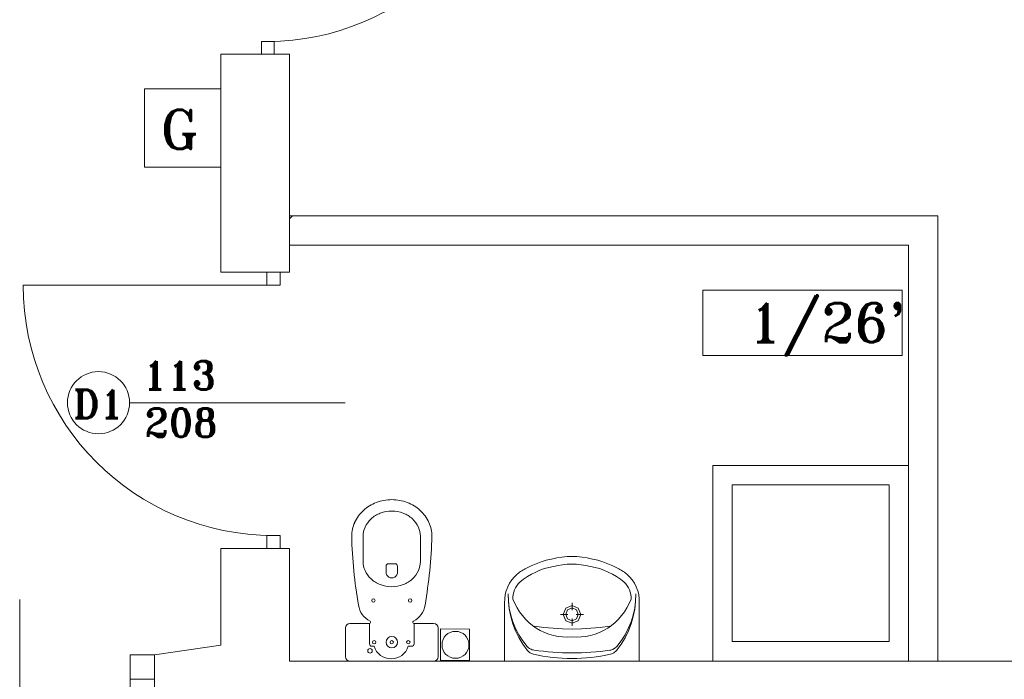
# Model space of a CAD drawing. Header units: millimetres. Extents: x -12354389001 to 271431, y -126469 to 48347.
# Tile 129 of 204: x -122287 to -121885, y -81978 to -81708. Entities that reach past the tile are written whole.
import ezdxf

# ---------------------------------------------------------------- set-up
doc = ezdxf.new("R2010")
doc.units = ezdxf.units.MM
doc.layers.get('0').update_dxf_attribs({"lineweight": 9})
for name, color, linetype, lineweight in [('ei30', 1, 'Continuous', 15), ('IS_Text_Odbiornikow_Therm', 7, 'Continuous', 5), ('koncepcja', 252, 'Continuous', 15), ('koncepcja linie przekrojowe', 252, 'Continuous', 20), ('LINIE PRZEKROJOWE', 7, 'Continuous', 13), ('OPISY', 255, 'Continuous', 9), ('stolarka', 252, 'Continuous', 9), ('WYPOSAZENIE', 7, 'Continuous', 15)]:
    doc.layers.add(name, color=color, linetype=linetype, lineweight=lineweight)
doc.styles.add('ROMANS-POTROJNY-0-8-W', font='ROMANT.SHX', dxfattribs={"width": 0.8})

# ---------------------------------------------------------------- blocks, each defined once
blk = doc.blocks.new('dfds')
at = {"color": 252, "linetype": 'Continuous', "lineweight": 13}
for p, q in [((-26126.97, 22636.22), (-26095.81, 22636.22)), ((-26126.97, 22604.26), (-26126.97, 22636.22)), ((-26095.81, 22636.22), (-26095.81, 22604.26)), ((-26095.81, 22604.26), (-26126.97, 22604.26)), ((-26006.01, 22402.64), (-25994.16, 22402.63)), ((-26006.01, 22402.64), (-25994.16, 22402.63)), ((-26006.01, 22402.64), (-25994.16, 22402.63)), ((-26006.01, 22402.64), (-25994.16, 22402.63))]:
    blk.add_line(p, q, dxfattribs=at)
at = {"color": 7, "linetype": 'Continuous', "lineweight": 13}
for p, q in [((-25994.16, 22415.5), (-26006.01, 22415.51)), ((-26006.01, 22415.51), (-26006.01, 22402.64)), ((-25994.16, 22415.5), (-26006.01, 22415.51)), ((-26006.01, 22415.51), (-26006.01, 22402.64)), ((-25994.16, 22415.5), (-26006.01, 22415.51)), ((-26006.01, 22415.51), (-26006.01, 22402.64)), ((-25994.16, 22415.5), (-26006.01, 22415.51)), ((-26006.01, 22415.51), (-26006.01, 22402.64)), ((-25994.16, 22402.63), (-25994.16, 22415.5)), ((-25994.16, 22402.63), (-25994.16, 22415.5)), ((-25994.16, 22402.63), (-25994.16, 22415.5)), ((-25994.16, 22402.63), (-25994.16, 22415.5))]:
    blk.add_line(p, q, dxfattribs=at)
blk.add_circle((-25999.92, 22409.04), 5.5, dxfattribs=at)
blk.add_circle((-25999.92, 22409.04), 5.5, dxfattribs=at)
at = {"layer": 'koncepcja', "color": 252, "linetype": 'Continuous', "lineweight": 13}
blk.add_line((-26067.75, 22583.12), (-26066.51, 22584.36), dxfattribs=at)
at = {"layer": 'koncepcja linie przekrojowe', "color": 252, "linetype": 'Continuous', "lineweight": 13}
for p, q in [((-26067.75, 22584.36), (-26067.75, 22572.36)), ((-26067.75, 22572.36), (-26067.75, 22572.36)), ((-26067.75, 22572.36), (-25892.24, 22572.36)), ((-25814.84, 22402.36), (-25814.84, 22402.36)), ((-25814.84, 22402.36), (-25814.84, 22402.36)), ((-25814.84, 22402.36), (-25802.84, 22402.36))]:
    blk.add_line(p, q, dxfattribs=at)
at = {"layer": 'LINIE PRZEKROJOWE', "color": 252, "linetype": 'Continuous', "lineweight": 13}
for p, q in [((-26095.81, 22561.36), (-26095.81, 22650.36)), ((-26067.75, 22650.36), (-26095.81, 22650.36)), ((-26067.75, 22561.36), (-26067.75, 22650.36)), ((-26067.75, 22584.36), (-25802.84, 22584.36)), ((-25802.84, 22584.36), (-26067.75, 22584.36)), ((-25802.84, 22402.36), (-25802.84, 22584.36)), ((-25814.84, 22572.36), (-26067.75, 22572.36)), ((-26067.75, 22572.36), (-25814.84, 22572.36)), ((-25814.84, 22402.36), (-25814.84, 22572.36)), ((-25814.84, 22572.36), (-25814.84, 22402.36)), ((-26095.81, 22561.36), (-26067.75, 22561.36)), ((-26095.81, 22408.95), (-26095.81, 22448.36)), ((-26095.81, 22448.36), (-26067.75, 22448.36)), ((-26067.75, 22448.36), (-26067.75, 22402.36)), ((-26095.81, 22408.95), (-26095.75, 22419.95)), ((-26095.81, 22408.95), (-26122.81, 22404.94)), ((-26122.81, 22404.94), (-26122.81, 22363.71)), ((-26067.75, 22402.36), (-25638.75, 22402.36))]:
    blk.add_line(p, q, dxfattribs=at)
at = {"layer": 'OPISY', "color": 252, "linetype": 'Continuous', "lineweight": 13}
for p, q in [((-25898.95, 22553.92), (-25817.47, 22553.92)), ((-25898.95, 22527.3), (-25898.95, 22553.92)), ((-25817.47, 22553.92), (-25817.47, 22527.3)), ((-25817.47, 22527.3), (-25898.95, 22527.3)), ((-26133.04, 22507.98), (-26044.94, 22507.98)), ((-26177.92, 22339.38), (-26177.92, 22427.49))]:
    blk.add_line(p, q, dxfattribs=at)
blk.add_circle((-26145.74, 22507.98), 12.7, dxfattribs=at)
at = {"layer": 'stolarka', "color": 252, "linetype": 'Continuous', "lineweight": 13, "transparency": 33554684}
for p, q in [((-26079.18, 22655.59), (-26079.18, 22650.36)), ((-26073.94, 22655.59), (-26079.18, 22655.59)), ((-26073.94, 22650.36), (-26073.94, 22655.59)), ((-26079.18, 22650.36), (-26073.94, 22650.36)), ((-26076.96, 22561.36), (-26071.58, 22561.36)), ((-26076.96, 22555.98), (-26076.96, 22561.36)), ((-26071.58, 22561.36), (-26071.58, 22555.98)), ((-26074.27, 22555.98), (-26176.51, 22555.98)), ((-26071.58, 22555.98), (-26076.96, 22555.98)), ((-26076.96, 22448.36), (-26076.96, 22453.74)), ((-26076.96, 22453.74), (-26071.58, 22453.74)), ((-26071.58, 22453.74), (-26071.58, 22448.36)), ((-26071.58, 22448.36), (-26076.96, 22448.36))]:
    blk.add_line(p, q, dxfattribs=at)
at = {"layer": 'stolarka', "color": 252, "linetype": 'Continuous', "lineweight": 13}
for p, q in [((-26132.81, 22404.94), (-26122.81, 22404.94)), ((-26132.81, 22394.94), (-26132.81, 22404.94)), ((-26122.81, 22404.94), (-26122.81, 22394.94)), ((-26122.81, 22394.94), (-26132.81, 22394.94)), ((-26132.81, 22394.94), (-26132.81, 22312.54))]:
    blk.add_line(p, q, dxfattribs=at)
at = {"layer": 'stolarka', "color": 252, "linetype": 'Continuous', "lineweight": 13, "transparency": 33554684}
for centre, radius, start, end in [((-26076.56, 22755.12), 99.52, 270, 0), ((-26074.27, 22555.98), 102.24, 180, 270)]:
    blk.add_arc(centre, radius, start, end, dxfattribs=at)
at = {"layer": 'WYPOSAZENIE', "color": 7, "linetype": 'Continuous', "lineweight": 13}
for p, q in [((-25894.84, 22402.36), (-25894.84, 22482.36)), ((-25894.84, 22482.36), (-25814.84, 22482.36)), ((-25814.84, 22482.36), (-25814.84, 22402.36)), ((-25886.84, 22410.36), (-25886.84, 22474.36)), ((-25886.84, 22474.36), (-25822.84, 22474.36)), ((-25822.84, 22474.36), (-25822.84, 22410.36)), ((-26037.64, 22453.38), (-26037.64, 22443.08)), ((-26014.24, 22453.38), (-26014.24, 22443.08)), ((-26028.28, 22438.67), (-26028.28, 22441.21)), ((-26027.34, 22442.14), (-26025.94, 22442.14)), ((-26024.54, 22442.14), (-26025.94, 22442.14)), ((-26023.6, 22438.65), (-26023.6, 22441.21)), ((-25968.99, 22441.35), (-25970.96, 22440.41)), ((-25966.97, 22442.19), (-25968.99, 22441.35)), ((-25964.92, 22442.93), (-25966.97, 22442.19)), ((-25962.83, 22443.57), (-25964.92, 22442.93)), ((-25960.72, 22444.1), (-25962.83, 22443.57)), ((-25958.58, 22444.53), (-25960.72, 22444.1)), ((-25958.03, 22441.48), (-25959.9, 22441.08)), ((-25956.43, 22444.85), (-25958.58, 22444.53)), ((-25956.15, 22441.77), (-25958.03, 22441.48)), ((-25954.26, 22445.07), (-25956.43, 22444.85)), ((-25954.24, 22441.95), (-25956.15, 22441.77)), ((-25954.26, 22445.07), (-25950.41, 22445.07)), ((-25952.34, 22442), (-25954.24, 22441.95)), ((-25950.43, 22441.95), (-25952.34, 22442)), ((-25948.53, 22441.77), (-25950.43, 22441.95)), ((-25948.24, 22444.85), (-25950.41, 22445.07)), ((-25946.64, 22441.48), (-25948.53, 22441.77)), ((-25946.09, 22444.53), (-25948.24, 22444.85)), ((-25944.77, 22441.08), (-25946.64, 22441.48)), ((-25943.96, 22444.1), (-25946.09, 22444.53)), ((-25941.84, 22443.57), (-25943.96, 22444.1)), ((-25939.76, 22442.93), (-25941.84, 22443.57)), ((-25937.7, 22442.19), (-25939.76, 22442.93)), ((-25935.69, 22441.35), (-25937.7, 22442.19)), ((-25933.71, 22440.41), (-25935.69, 22441.35)), ((-25974.61, 22437.99), (-25975.83, 22436.86)), ((-25974.18, 22438.33), (-25974.61, 22437.99)), ((-25973.75, 22438.66), (-25974.18, 22438.33)), ((-25973.3, 22438.98), (-25973.75, 22438.66)), ((-25972.85, 22439.29), (-25973.3, 22438.98)), ((-25972.39, 22439.59), (-25972.85, 22439.29)), ((-25971.92, 22439.88), (-25972.39, 22439.59)), ((-25971.44, 22440.15), (-25971.92, 22439.88)), ((-25970.96, 22440.41), (-25971.44, 22440.15)), ((-25968.87, 22437.89), (-25970.52, 22436.91)), ((-25967.16, 22438.76), (-25968.87, 22437.89)), ((-25965.4, 22439.52), (-25967.16, 22438.76)), ((-25963.6, 22440.16), (-25965.4, 22439.52)), ((-25961.77, 22440.68), (-25963.6, 22440.16)), ((-25959.9, 22441.08), (-25961.77, 22440.68)), ((-25942.9, 22440.68), (-25944.77, 22441.08)), ((-25941.07, 22440.16), (-25942.9, 22440.68)), ((-25939.27, 22439.52), (-25941.07, 22440.16)), ((-25937.51, 22438.76), (-25939.27, 22439.52)), ((-25935.8, 22437.89), (-25937.51, 22438.76)), ((-25934.15, 22436.91), (-25935.8, 22437.89)), ((-25933.23, 22440.15), (-25933.71, 22440.41)), ((-25932.75, 22439.88), (-25933.23, 22440.15)), ((-25932.29, 22439.59), (-25932.75, 22439.88)), ((-25931.82, 22439.29), (-25932.29, 22439.59)), ((-25931.37, 22438.98), (-25931.82, 22439.29)), ((-25930.92, 22438.66), (-25931.37, 22438.98)), ((-25930.49, 22438.33), (-25930.92, 22438.66)), ((-25930.06, 22437.99), (-25930.49, 22438.33)), ((-25928.84, 22436.86), (-25930.06, 22437.99)), ((-25977.84, 22434.22), (-25978.6, 22432.73)), ((-25976.91, 22435.6), (-25977.84, 22434.22)), ((-25975.83, 22436.86), (-25976.91, 22435.6)), ((-25974.9, 22433.2), (-25975.42, 22432.38)), ((-25974.3, 22433.96), (-25974.9, 22433.2)), ((-25973.61, 22434.64), (-25974.3, 22433.96)), ((-25972.1, 22435.83), (-25973.61, 22434.64)), ((-25970.52, 22436.91), (-25972.1, 22435.83)), ((-25932.57, 22435.83), (-25934.15, 22436.91)), ((-25931.06, 22434.64), (-25932.57, 22435.83)), ((-25930.37, 22433.96), (-25931.06, 22434.64)), ((-25929.77, 22433.2), (-25930.37, 22433.96)), ((-25929.25, 22432.38), (-25929.77, 22433.2)), ((-25927.76, 22435.6), (-25928.84, 22436.86)), ((-25926.84, 22434.22), (-25927.76, 22435.6)), ((-25926.07, 22432.73), (-25926.84, 22434.22)), ((-25979.59, 22429.54), (-25979.81, 22427.87)), ((-25979.19, 22431.16), (-25979.59, 22429.54)), ((-25978.6, 22432.73), (-25979.19, 22431.16)), ((-25978.41, 22429.88), (-25978.33, 22426.77)), ((-25978.41, 22429.88), (-25978.32, 22426.96)), ((-25976.36, 22429.62), (-25976.46, 22428.65)), ((-25976.15, 22430.57), (-25976.36, 22429.62)), ((-25975.84, 22431.5), (-25976.15, 22430.57)), ((-25975.42, 22432.38), (-25975.84, 22431.5)), ((-25928.84, 22431.5), (-25929.25, 22432.38)), ((-25928.52, 22430.57), (-25928.84, 22431.5)), ((-25928.31, 22429.62), (-25928.52, 22430.57)), ((-25928.21, 22428.65), (-25928.31, 22429.62)), ((-25926.35, 22426.92), (-25926.25, 22429.85)), ((-25926.34, 22426.74), (-25926.25, 22429.85)), ((-25925.48, 22431.16), (-25926.07, 22432.73)), ((-25925.08, 22429.54), (-25925.48, 22431.16)), ((-25924.86, 22427.87), (-25925.08, 22429.54)), ((-25979.81, 22427.87), (-25979.84, 22426.2)), ((-25979.84, 22402.36), (-25979.84, 22426.2)), ((-25978.33, 22426.77), (-25977.98, 22423.69)), ((-25978.32, 22426.96), (-25977.96, 22424.06)), ((-25976.46, 22428.65), (-25976.45, 22427.67)), ((-25976.45, 22427.67), (-25975.68, 22425.88)), ((-25975.68, 22425.88), (-25974.78, 22424.16)), ((-25952.32, 22425.14), (-25954.85, 22424.07)), ((-25952.32, 22423.22), (-25952.32, 22426.23)), ((-25949.8, 22424.07), (-25952.32, 22425.14)), ((-25929.89, 22424.16), (-25928.99, 22425.88)), ((-25928.99, 22425.88), (-25928.22, 22427.67)), ((-25928.22, 22427.67), (-25928.21, 22428.65)), ((-25926.71, 22424.02), (-25926.35, 22426.92)), ((-25926.69, 22423.65), (-25926.34, 22426.74)), ((-25924.84, 22426.2), (-25924.86, 22427.87)), ((-25924.84, 22402.36), (-25924.84, 22426.2)), ((-25977.98, 22423.69), (-25977.37, 22420.64)), ((-25977.96, 22424.06), (-25977.35, 22421.2)), ((-25977.35, 22421.2), (-25976.48, 22418.41)), ((-25974.78, 22424.16), (-25973.76, 22422.52)), ((-25973.76, 22422.52), (-25972.61, 22420.97)), ((-25956.96, 22421.48), (-25954.02, 22421.48)), ((-25954.85, 22424.07), (-25955.89, 22421.48)), ((-25955.89, 22421.48), (-25954.85, 22418.9)), ((-25954.12, 22423.33), (-25954.87, 22421.48)), ((-25954.87, 22421.48), (-25954.12, 22419.64)), ((-25952.32, 22424.09), (-25954.12, 22423.33)), ((-25950.52, 22423.33), (-25952.32, 22424.09)), ((-25950.63, 22421.48), (-25947.69, 22421.48)), ((-25949.78, 22421.48), (-25950.52, 22423.33)), ((-25950.52, 22419.64), (-25949.78, 22421.48)), ((-25948.76, 22421.48), (-25949.8, 22424.07)), ((-25949.8, 22418.9), (-25948.76, 22421.48)), ((-25932.06, 22420.97), (-25930.92, 22422.52)), ((-25930.92, 22422.52), (-25929.89, 22424.16)), ((-25928.2, 22418.38), (-25927.33, 22421.16)), ((-25927.33, 22421.16), (-25926.71, 22424.02)), ((-25927.3, 22420.6), (-25926.69, 22423.65)), ((-26035.02, 22417.8), (-26043.02, 22417.8)), ((-26035.02, 22417.8), (-26035.02, 22409.38)), ((-26008.85, 22417.8), (-26016.86, 22417.8)), ((-26016.86, 22417.8), (-26016.86, 22409.38)), ((-25977.37, 22420.64), (-25976.51, 22417.66)), ((-25976.51, 22417.66), (-25975.39, 22414.77)), ((-25976.48, 22418.41), (-25975.37, 22415.71)), ((-25972.61, 22420.97), (-25971.34, 22419.51)), ((-25971.34, 22419.51), (-25969.97, 22418.15)), ((-25969.97, 22418.15), (-25968.5, 22416.91)), ((-25954.85, 22418.9), (-25952.32, 22417.83)), ((-25954.12, 22419.64), (-25952.32, 22418.88)), ((-25952.32, 22416.74), (-25952.32, 22419.74)), ((-25952.32, 22418.88), (-25950.52, 22419.64)), ((-25952.32, 22417.83), (-25949.8, 22418.9)), ((-25936.17, 22416.91), (-25934.7, 22418.15)), ((-25934.7, 22418.15), (-25933.33, 22419.51)), ((-25933.33, 22419.51), (-25932.06, 22420.97)), ((-25929.32, 22415.68), (-25928.2, 22418.38)), ((-25929.3, 22414.74), (-25928.17, 22417.62)), ((-25928.17, 22417.62), (-25927.3, 22420.6)), ((-26044.9, 22415.93), (-26044.9, 22404.23)), ((-26006.98, 22404.23), (-26006.98, 22415.93)), ((-25975.39, 22414.77), (-25974.02, 22411.99)), ((-25975.37, 22415.71), (-25974.02, 22413.14)), ((-25974.02, 22413.14), (-25972.44, 22410.7)), ((-25968.5, 22416.91), (-25966.95, 22415.79)), ((-25967.71, 22416.71), (-25963.88, 22416.18)), ((-25966.95, 22415.79), (-25965.28, 22414.85)), ((-25965.28, 22414.85), (-25963.54, 22414.05)), ((-25963.88, 22416.18), (-25960.04, 22415.8)), ((-25963.54, 22414.05), (-25961.75, 22413.38)), ((-25961.75, 22413.38), (-25959.91, 22412.86)), ((-25960.04, 22415.8), (-25956.19, 22415.57)), ((-25956.19, 22415.57), (-25952.32, 22415.49)), ((-25952.32, 22415.49), (-25948.46, 22415.57)), ((-25948.46, 22415.57), (-25944.61, 22415.8)), ((-25944.76, 22412.86), (-25942.92, 22413.38)), ((-25944.61, 22415.8), (-25940.77, 22416.18)), ((-25942.92, 22413.38), (-25941.13, 22414.05)), ((-25941.13, 22414.05), (-25939.4, 22414.85)), ((-25940.77, 22416.18), (-25936.94, 22416.71)), ((-25939.4, 22414.85), (-25937.73, 22415.79)), ((-25937.73, 22415.79), (-25936.17, 22416.91)), ((-25932.25, 22410.67), (-25930.67, 22413.11)), ((-25930.67, 22413.11), (-25929.32, 22415.68)), ((-25930.66, 22411.96), (-25929.3, 22414.74)), ((-25974.02, 22411.99), (-25972.43, 22409.34)), ((-25972.44, 22410.7), (-25970.65, 22408.41)), ((-25972.43, 22409.34), (-25970.61, 22406.85)), ((-25959.91, 22412.86), (-25958.04, 22412.49)), ((-25958.04, 22412.49), (-25956.15, 22412.27)), ((-25956.15, 22412.27), (-25954.24, 22412.19)), ((-25954.24, 22412.19), (-25952.34, 22412.28)), ((-25952.34, 22412.28), (-25950.43, 22412.19)), ((-25950.43, 22412.19), (-25948.53, 22412.27)), ((-25948.53, 22412.27), (-25946.63, 22412.49)), ((-25946.63, 22412.49), (-25944.76, 22412.86)), ((-25934.08, 22406.83), (-25932.26, 22409.32)), ((-25934.04, 22408.39), (-25932.25, 22410.67)), ((-25932.26, 22409.32), (-25930.66, 22411.96)), ((-25822.84, 22410.36), (-25886.84, 22410.36)), ((-26033.15, 22408.44), (-26034.09, 22408.44)), ((-26017.79, 22408.44), (-26019.18, 22408.44)), ((-25970.65, 22408.41), (-25970.37, 22408.11)), ((-25970.61, 22406.85), (-25970.36, 22406.56)), ((-25970.37, 22408.11), (-25970.06, 22407.84)), ((-25970.36, 22406.56), (-25970.08, 22406.29)), ((-25970.08, 22406.29), (-25969.79, 22406.05)), ((-25970.06, 22407.84), (-25969.73, 22407.6)), ((-25969.79, 22406.05), (-25969.47, 22405.83)), ((-25969.73, 22407.6), (-25969.38, 22407.38)), ((-25969.47, 22405.83), (-25969.14, 22405.64)), ((-25969.38, 22407.38), (-25969.02, 22407.2)), ((-25969.14, 22405.64), (-25968.8, 22405.48)), ((-25969.02, 22407.2), (-25968.63, 22407.05)), ((-25968.8, 22405.48), (-25968.44, 22405.34)), ((-25968.63, 22407.05), (-25968.24, 22406.94)), ((-25968.44, 22405.34), (-25968.07, 22405.24)), ((-25968.24, 22406.94), (-25967.84, 22406.87)), ((-25968.07, 22405.24), (-25966.13, 22404.82)), ((-25967.84, 22406.87), (-25965.91, 22406.61)), ((-25965.91, 22406.61), (-25963.98, 22406.38)), ((-25963.98, 22406.38), (-25962.05, 22406.19)), ((-25962.05, 22406.19), (-25960.11, 22406.03)), ((-25960.11, 22406.03), (-25958.17, 22405.91)), ((-25958.17, 22405.91), (-25956.22, 22405.81)), ((-25956.22, 22405.81), (-25954.28, 22405.75)), ((-25954.28, 22405.75), (-25952.34, 22405.72)), ((-25952.36, 22405.72), (-25950.42, 22405.75)), ((-25950.42, 22405.75), (-25948.47, 22405.81)), ((-25948.47, 22405.81), (-25946.53, 22405.9)), ((-25946.53, 22405.9), (-25944.59, 22406.02)), ((-25944.59, 22406.02), (-25942.65, 22406.18)), ((-25942.65, 22406.18), (-25940.71, 22406.37)), ((-25940.71, 22406.37), (-25938.78, 22406.59)), ((-25938.78, 22406.59), (-25936.85, 22406.85)), ((-25938.56, 22404.8), (-25936.62, 22405.22)), ((-25936.85, 22406.85), (-25936.45, 22406.92)), ((-25936.62, 22405.22), (-25936.25, 22405.32)), ((-25936.45, 22406.92), (-25936.06, 22407.03)), ((-25936.25, 22405.32), (-25935.9, 22405.45)), ((-25936.06, 22407.03), (-25935.68, 22407.18)), ((-25935.9, 22405.45), (-25935.55, 22405.62)), ((-25935.68, 22407.18), (-25935.31, 22407.36)), ((-25935.55, 22405.62), (-25935.22, 22405.81)), ((-25935.31, 22407.36), (-25934.96, 22407.57)), ((-25935.22, 22405.81), (-25934.91, 22406.02)), ((-25934.96, 22407.57), (-25934.63, 22407.82)), ((-25934.91, 22406.02), (-25934.61, 22406.27)), ((-25934.63, 22407.82), (-25934.32, 22408.09)), ((-25934.61, 22406.27), (-25934.34, 22406.54)), ((-25934.34, 22406.54), (-25934.08, 22406.83)), ((-25934.32, 22408.09), (-25934.04, 22408.39)), ((-25966.13, 22404.82), (-25964.18, 22404.46)), ((-25964.18, 22404.46), (-25962.22, 22404.15)), ((-25962.22, 22404.15), (-25960.25, 22403.91)), ((-25960.25, 22403.91), (-25958.28, 22403.72)), ((-25946.42, 22403.71), (-25944.44, 22403.9)), ((-25944.44, 22403.9), (-25942.47, 22404.14)), ((-25942.47, 22404.14), (-25940.51, 22404.44)), ((-25940.51, 22404.44), (-25938.56, 22404.8))]:
    blk.add_line(p, q, dxfattribs=at)
at = {"layer": 'WYPOSAZENIE', "color": 252, "linetype": 'Continuous', "lineweight": 13}
for p, q in [((-26043.02, 22402.36), (-26008.85, 22402.36)), ((-25958.28, 22403.72), (-25956.3, 22403.59)), ((-25956.3, 22403.59), (-25954.32, 22403.51)), ((-25954.32, 22403.51), (-25952.34, 22403.5)), ((-25952.36, 22403.5), (-25950.38, 22403.51)), ((-25950.38, 22403.51), (-25948.4, 22403.58)), ((-25948.4, 22403.58), (-25946.42, 22403.71)), ((-25814.84, 22402.36), (-25894.84, 22402.36))]:
    blk.add_line(p, q, dxfattribs=at)
at = {"layer": 'WYPOSAZENIE', "color": 7, "linetype": 'Continuous', "lineweight": 13}
for centre, radius in [((-26033.43, 22427.16), 0.702), ((-26018.45, 22427.16), 0.702), ((-26033.15, 22410.08), 0.702), ((-26025.94, 22410.08), 2.34), ((-26025.94, 22410.08), 0.702), ((-26019.18, 22410.08), 0.702), ((-26034.83, 22406.57), 0.936)]:
    blk.add_circle(centre, radius, dxfattribs=at)
for centre, radius, start, end in [((-26026.48, 22451.89), 16.37, 110.7423, 132.4363), ((-26025.94, 22450.47), 17.89, 89.9999, 110.7421), ((-26025.94, 22450.47), 17.89, 69.2577, 90), ((-26025.4, 22451.89), 16.37, 47.5637, 69.2577), ((-26027.31, 22452.79), 15.14, 132.4366, 155.6277), ((-26026.48, 22451.89), 11.69, 110.7425, 132.4366), ((-26025.94, 22450.47), 13.21, 89.9996, 110.7418), ((-26025.94, 22450.47), 13.21, 69.258, 90.0002), ((-26025.4, 22451.89), 11.69, 47.5641, 69.2581), ((-26024.57, 22452.79), 15.14, 24.373, 47.5641), ((-26028.59, 22453.38), 13.73, 155.627, 179.9998), ((-26027.31, 22452.79), 10.46, 132.4362, 155.6273), ((-26024.57, 22452.79), 10.46, 24.3727, 47.5638), ((-26023.28, 22453.38), 13.73, 0.0002, 24.373), ((-25848.41, 22458.59), 193.98, 181.5386, 189.8826), ((-26028.59, 22453.38), 9.05, 155.6271, 179.9998), ((-26023.28, 22453.38), 9.05, 0.0002, 24.3729), ((-26203.47, 22458.59), 193.98, 350.1174, 358.4614), ((-26028.59, 22443.08), 9.05, 180.0002, 204.3729), ((-26027.34, 22441.21), 0.936, 90, 180), ((-26024.54, 22441.21), 0.936, 0, 90), ((-26023.28, 22443.08), 9.05, 335.6271, 359.9998), ((-26027.31, 22443.66), 10.46, 204.3727, 227.5638), ((-26025.94, 22438.71), 2.34, 178.9903, 1.3372), ((-26024.57, 22443.66), 10.46, 312.4362, 335.6273), ((-26026.48, 22444.57), 11.69, 227.5634, 249.2575), ((-26025.94, 22445.99), 13.21, 249.2582, 270.0004), ((-26025.94, 22445.99), 13.21, 269.9998, 290.742), ((-26025.4, 22444.57), 11.69, 290.7419, 312.4359), ((-26030.79, 22426.53), 8.82, 188.077, 242.8405), ((-26021.09, 22426.53), 8.82, 297.1595, 351.923), ((-26043.02, 22415.93), 1.87, 90, 180), ((-26035.02, 22418.27), 0.468, 269.9968, 62.8371), ((-26016.86, 22418.27), 0.468, 117.1572, 269.9975), ((-26008.85, 22415.93), 1.87, 360, 90), ((-26034.09, 22409.38), 0.936, 180, 270), ((-26017.79, 22409.38), 0.936, 270, 0), ((-26026.17, 22410.6), 7.31, 197.1662, 342.8338), ((-26043.02, 22404.23), 1.87, 180, 270), ((-26008.85, 22404.23), 1.87, 270, 0)]:
    blk.add_arc(centre, radius, start, end, dxfattribs=at)
at = {"layer": 'ei30', "color": 252, "linetype": 'Continuous', "lineweight": 13, "style": 'ROMANS-POTROJNY-0-8-W'}
blk.add_text('G', height=16, dxfattribs=at).set_placement((-26120.4, 22611.65))
at = {"layer": 'OPISY', "color": 252, "linetype": 'Continuous', "lineweight": 13, "style": 'ROMANS-POTROJNY-0-8-W'}
for s, height, p in [("1/26'", 16, (-25880.09, 22532.67)), ('D1', 11.574, (-26156.13, 22501.6))]:
    blk.add_text(s, height=height, dxfattribs=at).set_placement(p)
at = {"layer": 'stolarka', "color": 252, "linetype": 'Continuous', "lineweight": 13, "style": 'ROMANS-POTROJNY-0-8-W'}
for s, p in [('113', (-26127.54, 22513.38)), ('208', (-26126.91, 22494.04))]:
    blk.add_text(s, height=11.574, dxfattribs=at).set_placement(p)

msp = doc.modelspace()

# ---------------------------------------------------------------- block references
at = {"layer": 'IS_Text_Odbiornikow_Therm', "color": 7, "ltscale": 0.5}
msp.add_blockref('dfds', (-96109.164, -104372.956), dxfattribs=at)

doc.saveas('drawing.dxf')
